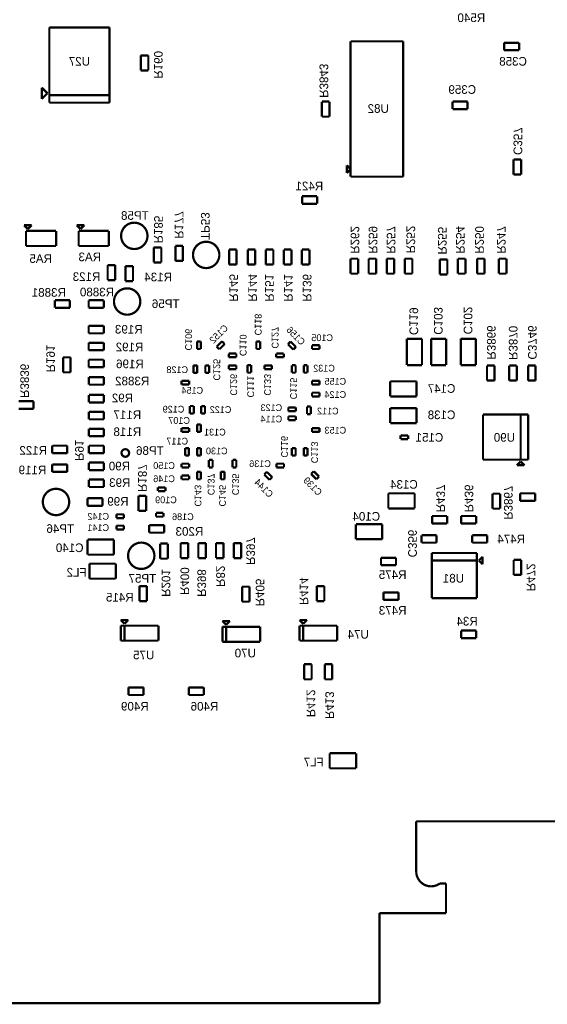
# Model space of a CAD drawing. Extents: x -12 to 112, y -6 to 110.
# Tile 2 of 4: x 33 to 68, y -6 to 60. Entities that reach past the tile are written whole.
import ezdxf
from ezdxf.enums import TextEntityAlignment as Align

# ---------------------------------------------------------------- set-up
doc = ezdxf.new("R2010")
doc.units = 0
for name, color, linetype in [('BG_OUTLINE', 1, 'CONTINUOUS'), ('PG_ASSEMBLY_BOTTOM', 4, 'CONTINUOUS'), ('RD_ASSEMBLY_BOTTOM', 5, 'CONTINUOUS')]:
    doc.layers.add(name, color=color, linetype=linetype)

msp = doc.modelspace()

# ---------------------------------------------------------------- linework, layer by layer
at = {"layer": 'BG_OUTLINE', "const_width": 0.1524}
for points in [[(59.436, 2.794), (59.436, 6.1976)], [(59.436, 6.1976), (75.953874, 6.1976)], [(61.4426, 2.0066), (61.0362, 2.0066)], [(61.4426, 0), (61.4426, 2.0066)], [(56.960021, -6.083305), (56.960021, 0)], [(56.960021, 0), (61.4426, 0)], [(30.305738, -6.083305), (56.960021, -6.083305)]]:
    msp.add_lwpolyline(points, dxfattribs=at)
at = {"layer": 'BG_OUTLINE'}
for points in [[(75.953874, 6.1976), (59.436, 6.1976)], [(59.436, 6.1976), (59.436, 2.794)], [(61.0362, 2.0066), (61.4426, 2.0066)], [(61.4426, 2.0066), (61.4426, 0)], [(61.4426, 0), (56.960021, 0)], [(56.960021, 0), (56.960021, -6.083305)], [(56.960021, -6.083305), (30.305738, -6.083305)]]:
    msp.add_lwpolyline(points, dxfattribs=at)
at = {"layer": 'BG_OUTLINE', "const_width": 0.1524}
msp.add_lwpolyline([(61.0362, 2.0066, -0.610626), (59.436, 2.794)], format="xyb", dxfattribs=at)
at = {"layer": 'BG_OUTLINE'}
msp.add_lwpolyline([(59.436, 2.794, 0.622444), (61.0362, 2.0066)], format="xyb", dxfattribs=at)
at = {"layer": 'PG_ASSEMBLY_BOTTOM', "const_width": 0.1524}
for points in [[(34.671, 59.817), (38.735, 59.817)], [(34.671, 55.245), (34.671, 59.817)], [(38.735, 59.817), (38.735, 54.737)], [(55.003446, 58.882458), (58.559446, 58.882458)], [(55.003446, 49.738458), (55.003446, 58.882458)], [(58.559446, 58.882458), (58.559446, 49.738458)], [(65.361345, 58.27776), (65.361345, 58.78576)], [(65.361345, 58.78576), (66.377345, 58.78576)], [(66.377345, 58.78576), (66.377345, 58.27776)], [(40.846525, 56.914001), (40.846525, 57.930001)], [(40.846525, 57.930001), (41.354525, 57.930001)], [(41.354525, 57.930001), (41.354525, 56.914001)], [(66.377345, 58.27776), (65.361345, 58.27776)], [(41.354525, 56.914001), (40.846525, 56.914001)], [(34.163, 54.991), (34.163, 55.753)], [(34.163, 55.753), (34.544, 55.372)], [(34.544, 55.372), (34.163, 54.991)], [(34.671, 54.737), (34.671, 55.245)], [(34.671, 55.245), (38.735, 55.245)], [(38.735, 55.245), (34.671, 55.245)], [(38.735, 54.737), (34.671, 54.737)], [(53.066259, 53.792458), (53.066259, 54.808458)], [(53.066259, 54.808458), (53.574259, 54.808458)], [(53.574259, 54.808458), (53.574259, 53.792458)], [(61.883907, 54.815308), (62.899907, 54.815308)], [(61.883907, 54.307308), (61.883907, 54.815308)], [(62.899907, 54.815308), (62.899907, 54.307308)], [(53.574259, 53.792458), (53.066259, 53.792458)], [(62.899907, 54.307308), (61.883907, 54.307308)], [(54.749446, 49.992458), (54.749446, 50.500458)], [(54.749446, 50.500458), (55.003446, 50.246458)], [(66.004186, 49.883459), (66.004186, 50.899459)], [(66.004186, 50.899459), (66.512186, 50.899459)], [(66.512186, 50.899459), (66.512186, 49.883459)], [(55.003446, 50.246458), (54.749446, 49.992458)], [(66.512186, 49.883459), (66.004186, 49.883459)], [(58.559446, 49.738458), (55.003446, 49.738458)], [(51.732401, 48.415202), (52.748401, 48.415202)], [(51.732401, 47.907202), (51.732401, 48.415202)], [(52.748401, 47.907202), (51.732401, 47.907202)], [(52.748401, 48.415202), (52.748401, 47.907202)], [(33.2232, 46.2026), (32.9692, 46.4566)], [(32.9692, 46.4566), (33.4772, 46.4566)], [(33.0962, 46.0756), (35.1282, 46.0756)], [(33.0962, 45.0596), (33.0962, 46.0756)], [(33.4772, 46.4566), (33.2232, 46.2026)], [(35.1282, 46.0756), (35.1282, 45.0596)], [(36.7792, 46.2026), (36.5252, 46.4566)], [(36.5252, 46.4566), (37.0332, 46.4566)], [(36.6522, 46.0756), (38.6842, 46.0756)], [(36.6522, 45.0596), (36.6522, 46.0756)], [(37.0332, 46.4566), (36.7792, 46.2026)], [(38.6842, 46.0756), (38.6842, 45.0596)], [(35.1282, 45.0596), (33.0962, 45.0596)], [(38.6842, 45.0596), (36.6522, 45.0596)], [(41.72458, 43.94708), (41.72458, 44.96308)], [(41.72458, 44.96308), (42.23258, 44.96308)], [(42.23258, 44.96308), (42.23258, 43.94708)], [(43.18, 44.05074), (43.18, 45.06674)], [(43.18, 45.06674), (43.688, 45.06674)], [(43.688, 45.06674), (43.688, 44.05074)], [(46.804575, 43.802775), (46.804575, 44.818775)], [(46.804575, 44.818775), (47.312575, 44.818775)], [(47.312575, 44.818775), (47.312575, 43.802775)], [(48.064425, 43.802775), (48.064425, 44.818775)], [(48.064425, 44.818775), (48.572425, 44.818775)], [(48.572425, 44.818775), (48.572425, 43.802775)], [(49.283625, 43.802775), (49.283625, 44.818775)], [(49.283625, 44.818775), (49.791625, 44.818775)], [(49.791625, 44.818775), (49.791625, 43.802775)], [(50.502825, 43.802775), (50.502825, 44.818775)], [(50.502825, 44.818775), (51.010825, 44.818775)], [(51.010825, 44.818775), (51.010825, 43.802775)], [(51.722025, 43.802775), (51.722025, 44.818775)], [(51.722025, 44.818775), (52.230025, 44.818775)], [(52.230025, 44.818775), (52.230025, 43.802775)], [(42.23258, 43.94708), (41.72458, 43.94708)], [(43.688, 44.05074), (43.18, 44.05074)], [(55.006875, 43.188202), (55.006875, 44.204202)], [(55.006875, 44.204202), (55.514875, 44.204202)], [(55.514875, 44.204202), (55.514875, 43.188202)], [(56.226075, 43.188202), (56.226075, 44.204202)], [(56.226075, 44.204202), (56.734075, 44.204202)], [(56.734075, 44.204202), (56.734075, 43.188202)], [(57.445275, 43.188202), (57.445275, 44.204202)], [(57.445275, 44.204202), (57.953275, 44.204202)], [(57.953275, 44.204202), (57.953275, 43.188202)], [(58.664475, 43.188202), (58.664475, 44.204202)], [(58.664475, 44.204202), (59.172475, 44.204202)], [(59.172475, 44.204202), (59.172475, 43.188202)], [(61.026675, 43.137402), (61.026675, 44.153402)], [(61.026675, 44.153402), (61.534675, 44.153402)], [(61.534675, 44.153402), (61.534675, 43.137402)], [(62.245875, 43.188202), (62.245875, 44.204202)], [(62.245875, 44.204202), (62.753875, 44.204202)], [(62.753875, 44.204202), (62.753875, 43.188202)], [(63.538608, 43.188202), (63.538608, 44.204202)], [(63.538608, 44.204202), (64.046608, 44.204202)], [(64.046608, 44.204202), (64.046608, 43.188202)], [(65.011808, 43.188202), (65.011808, 44.204202)], [(65.011808, 44.204202), (65.519808, 44.204202)], [(65.519808, 44.204202), (65.519808, 43.188202)], [(38.608, 42.754225), (38.608, 43.770225)], [(38.608, 43.770225), (39.116, 43.770225)], [(39.116, 43.770225), (39.116, 42.754225)], [(39.809425, 42.684225), (39.809425, 43.700225)], [(39.809425, 43.700225), (40.317425, 43.700225)], [(40.317425, 43.700225), (40.317425, 42.684225)], [(47.312575, 43.802775), (46.804575, 43.802775)], [(48.572425, 43.802775), (48.064425, 43.802775)], [(49.791625, 43.802775), (49.283625, 43.802775)], [(51.010825, 43.802775), (50.502825, 43.802775)], [(52.230025, 43.802775), (51.722025, 43.802775)], [(55.514875, 43.188202), (55.006875, 43.188202)], [(56.734075, 43.188202), (56.226075, 43.188202)], [(57.953275, 43.188202), (57.445275, 43.188202)], [(59.172475, 43.188202), (58.664475, 43.188202)], [(62.753875, 43.188202), (62.245875, 43.188202)], [(64.046608, 43.188202), (63.538608, 43.188202)], [(65.519808, 43.188202), (65.011808, 43.188202)], [(39.116, 42.754225), (38.608, 42.754225)], [(40.317425, 42.684225), (39.809425, 42.684225)], [(61.534675, 43.137402), (61.026675, 43.137402)], [(35.04438, 40.88892), (35.04438, 41.39692)], [(35.04438, 41.39692), (36.06038, 41.39692)], [(36.06038, 41.39692), (36.06038, 40.88892)], [(37.32784, 41.39692), (38.34384, 41.39692)], [(37.32784, 40.88892), (37.32784, 41.39692)], [(38.34384, 41.39692), (38.34384, 40.88892)], [(36.06038, 40.88892), (35.04438, 40.88892)], [(38.34384, 40.88892), (37.32784, 40.88892)], [(37.326796, 39.159175), (37.326796, 39.667175)], [(37.326796, 39.667175), (38.342796, 39.667175)], [(38.342796, 39.667175), (38.342796, 39.159175)], [(38.342796, 39.159175), (37.326796, 39.159175)], [(37.326796, 38.016175), (37.326796, 38.524175)], [(37.326796, 38.524175), (38.342796, 38.524175)], [(38.342796, 38.524175), (38.342796, 38.016175)], [(44.641414, 38.100086), (44.641414, 38.608086)], [(44.641414, 38.608086), (44.895414, 38.608086)], [(44.895414, 38.608086), (44.895414, 38.100086)], [(45.965925, 38.261336), (46.325137, 38.620548)], [(46.325137, 38.620548), (46.504741, 38.440942)], [(48.641406, 38.100086), (48.641406, 38.608086)], [(48.641406, 38.608086), (48.895406, 38.608086)], [(48.895406, 38.608086), (48.895406, 38.100086)], [(50.774341, 38.424409), (50.953947, 38.604015)], [(50.953947, 38.604015), (51.313156, 38.244803)], [(58.808722, 37.014907), (58.808722, 38.792907)], [(58.808722, 38.792907), (59.824722, 38.792907)], [(59.824722, 38.792907), (59.824722, 37.014907)], [(60.434322, 37.014907), (60.434322, 38.792907)], [(60.434322, 38.792907), (61.450322, 38.792907)], [(61.450322, 38.792907), (61.450322, 37.014907)], [(62.440922, 37.014907), (62.440922, 38.792907)], [(62.440922, 38.792907), (63.456922, 38.792907)], [(63.456922, 38.792907), (63.456922, 37.014907)], [(38.342796, 38.016175), (37.326796, 38.016175)], [(44.895414, 38.100086), (44.641414, 38.100086)], [(46.145531, 38.081732), (45.965925, 38.261336)], [(46.504741, 38.440942), (46.145531, 38.081732)], [(48.895406, 38.100086), (48.641406, 38.100086)], [(51.13355, 38.065199), (50.774341, 38.424409)], [(51.313156, 38.244803), (51.13355, 38.065199)], [(52.400799, 38.099487), (52.400799, 38.353487)], [(52.400799, 38.353487), (52.908799, 38.353487)], [(52.908799, 38.099487), (52.400799, 38.099487)], [(52.908799, 38.353487), (52.908799, 38.099487)], [(35.5981, 36.52266), (35.5981, 37.53866)], [(35.5981, 37.53866), (36.1061, 37.53866)], [(36.1061, 37.53866), (36.1061, 36.52266)], [(37.326796, 36.873175), (37.326796, 37.381175)], [(37.326796, 37.381175), (38.342796, 37.381175)], [(38.342796, 37.381175), (38.342796, 36.873175)], [(46.78681, 37.540687), (46.78681, 37.794687)], [(46.78681, 37.794687), (47.29481, 37.794687)], [(47.29481, 37.540687), (46.78681, 37.540687)], [(47.29481, 37.794687), (47.29481, 37.540687)], [(49.986804, 37.794687), (50.494804, 37.794687)], [(49.986804, 37.540687), (49.986804, 37.794687)], [(50.494804, 37.540687), (49.986804, 37.540687)], [(50.494804, 37.794687), (50.494804, 37.540687)], [(36.1061, 36.52266), (35.5981, 36.52266)], [(38.342796, 36.873175), (37.326796, 36.873175)], [(44.400216, 36.486089), (44.400216, 36.994089)], [(44.400216, 36.994089), (44.654216, 36.994089)], [(44.654216, 36.994089), (44.654216, 36.486089)], [(45.200214, 36.486089), (45.200214, 36.994089)], [(45.200214, 36.994089), (45.454214, 36.994089)], [(45.454214, 36.994089), (45.454214, 36.486089)], [(46.78681, 36.740689), (46.78681, 36.994689)], [(46.78681, 36.994689), (47.29481, 36.994689)], [(47.29481, 36.740689), (46.78681, 36.740689)], [(47.29481, 36.994689), (47.29481, 36.740689)], [(48.038609, 36.500628), (48.038609, 37.008628)], [(48.038609, 37.008628), (48.292609, 37.008628)], [(48.292609, 36.500628), (48.038609, 36.500628)], [(48.292609, 37.008628), (48.292609, 36.500628)], [(49.186805, 36.740689), (49.186805, 36.994689)], [(49.186805, 36.994689), (49.694805, 36.994689)], [(49.694805, 36.740689), (49.186805, 36.740689)], [(49.694805, 36.994689), (49.694805, 36.740689)], [(51.041402, 36.50009), (51.041402, 37.00809)], [(51.041402, 37.00809), (51.295402, 37.00809)], [(51.295402, 36.50009), (51.041402, 36.50009)], [(51.295402, 37.00809), (51.295402, 36.50009)], [(51.8414, 36.50009), (51.8414, 37.00809)], [(51.8414, 37.00809), (52.0954, 37.00809)], [(52.0954, 36.50009), (51.8414, 36.50009)], [(52.0954, 37.00809), (52.0954, 36.50009)], [(59.824722, 37.014907), (58.808722, 37.014907)], [(61.450322, 37.014907), (60.434322, 37.014907)], [(63.456922, 37.014907), (62.440922, 37.014907)], [(64.211454, 35.964368), (64.211454, 36.980368)], [(64.211454, 36.980368), (64.719454, 36.980368)], [(64.719454, 36.980368), (64.719454, 35.964368)], [(65.711451, 35.964368), (65.711451, 36.980368)], [(65.711451, 36.980368), (66.219451, 36.980368)], [(66.219451, 36.980368), (66.219451, 35.964368)], [(66.981451, 35.964368), (66.981451, 36.980368)], [(66.981451, 36.980368), (67.489451, 36.980368)], [(67.489451, 36.980368), (67.489451, 35.964368)], [(37.34054, 36.20008), (38.35654, 36.20008)], [(37.34054, 35.69208), (37.34054, 36.20008)], [(38.35654, 36.20008), (38.35654, 35.69208)], [(43.600817, 35.953492), (44.108817, 35.953492)], [(43.600817, 35.699492), (43.600817, 35.953492)], [(44.108817, 35.953492), (44.108817, 35.699492)], [(44.654216, 36.486089), (44.400216, 36.486089)], [(45.454214, 36.486089), (45.200214, 36.486089)], [(52.400799, 35.699492), (52.400799, 35.953492)], [(52.400799, 35.953492), (52.908799, 35.953492)], [(52.908799, 35.953492), (52.908799, 35.699492)], [(57.679857, 35.916357), (59.457857, 35.916357)], [(57.679857, 34.900357), (57.679857, 35.916357)], [(59.457857, 35.916357), (59.457857, 34.900357)], [(64.719454, 35.964368), (64.211454, 35.964368)], [(66.219451, 35.964368), (65.711451, 35.964368)], [(67.489451, 35.964368), (66.981451, 35.964368)], [(38.35654, 35.69208), (37.34054, 35.69208)], [(44.108817, 35.699492), (43.600817, 35.699492)], [(52.908799, 35.699492), (52.400799, 35.699492)], [(32.59328, 34.570264), (33.60928, 34.570264)], [(33.60928, 34.570264), (33.60928, 34.062264)], [(37.339679, 35.00072), (38.355679, 35.00072)], [(37.339679, 34.49272), (37.339679, 35.00072)], [(38.355679, 35.00072), (38.355679, 34.49272)], [(52.400799, 34.899493), (52.400799, 35.153493)], [(52.400799, 35.153493), (52.908799, 35.153493)], [(52.908799, 34.899493), (52.400799, 34.899493)], [(52.908799, 35.153493), (52.908799, 34.899493)], [(59.457857, 34.900357), (57.679857, 34.900357)], [(33.60928, 34.062264), (32.59328, 34.062264)], [(38.355679, 34.49272), (37.339679, 34.49272)], [(37.339679, 33.85772), (38.355679, 33.85772)], [(37.339679, 33.34972), (37.339679, 33.85772)], [(38.355679, 33.85772), (38.355679, 33.34972)], [(44.163391, 33.742361), (44.163391, 34.250361)], [(44.163391, 34.250361), (44.417391, 34.250361)], [(44.417391, 34.250361), (44.417391, 33.742361)], [(44.925391, 33.736366), (44.925391, 34.244366)], [(44.925391, 34.244366), (45.179391, 34.244366)], [(45.179391, 34.244366), (45.179391, 33.736366)], [(50.800803, 33.896498), (50.800803, 34.150498)], [(50.800803, 34.150498), (51.308803, 34.150498)], [(51.308803, 33.896498), (50.800803, 33.896498)], [(51.308803, 34.150498), (51.308803, 33.896498)], [(52.063645, 33.704784), (52.063645, 34.212784)], [(52.063645, 34.212784), (52.317645, 34.212784)], [(52.317645, 34.212784), (52.317645, 33.704784)], [(57.679857, 34.11059), (59.457857, 34.11059)], [(57.679857, 33.09459), (57.679857, 34.11059)], [(59.457857, 34.11059), (59.457857, 33.09459)], [(38.355679, 33.34972), (37.339679, 33.34972)], [(44.417391, 33.742361), (44.163391, 33.742361)], [(45.179391, 33.736366), (44.925391, 33.736366)], [(50.800803, 33.299497), (50.800803, 33.553497)], [(50.800803, 33.553497), (51.308803, 33.553497)], [(51.308803, 33.299497), (50.800803, 33.299497)], [(51.308803, 33.553497), (51.308803, 33.299497)], [(52.317645, 33.704784), (52.063645, 33.704784)], [(63.941452, 30.628336), (63.941452, 33.676336)], [(63.941452, 33.676336), (66.989452, 33.676336)], [(66.481452, 30.628336), (66.481452, 33.676336)], [(66.481452, 33.676336), (66.481452, 30.628336)], [(66.989452, 33.676336), (66.989452, 30.628336)], [(37.339679, 32.71472), (38.355679, 32.71472)], [(37.339679, 32.20672), (37.339679, 32.71472)], [(38.355679, 32.71472), (38.355679, 32.20672)], [(43.600817, 32.753498), (44.108817, 32.753498)], [(43.600817, 32.499498), (43.600817, 32.753498)], [(44.108817, 32.753498), (44.108817, 32.499498)], [(44.641414, 32.500098), (44.641414, 33.008098)], [(44.641414, 33.008098), (44.895414, 33.008098)], [(44.895414, 33.008098), (44.895414, 32.500098)], [(52.400799, 32.499498), (52.400799, 32.753498)], [(52.400799, 32.753498), (52.908799, 32.753498)], [(52.908799, 32.753498), (52.908799, 32.499498)], [(59.457857, 33.09459), (57.679857, 33.09459)], [(38.355679, 32.20672), (37.339679, 32.20672)], [(44.108817, 32.499498), (43.600817, 32.499498)], [(44.895414, 32.500098), (44.641414, 32.500098)], [(52.908799, 32.499498), (52.400799, 32.499498)], [(58.377023, 32.265209), (58.885023, 32.265209)], [(58.377023, 32.011209), (58.377023, 32.265209)], [(58.885023, 32.011209), (58.377023, 32.011209)], [(58.885023, 32.265209), (58.885023, 32.011209)], [(34.864294, 31.57172), (35.880294, 31.571722)], [(34.864294, 31.063722), (34.864294, 31.57172)], [(35.880294, 31.571722), (35.880294, 31.06372)], [(37.339679, 31.57172), (38.355679, 31.57172)], [(37.339679, 31.06372), (37.339679, 31.57172)], [(38.355679, 31.57172), (38.355679, 31.06372)], [(43.841416, 30.900101), (43.841416, 31.408101)], [(43.841416, 31.408101), (44.095416, 31.408101)], [(44.095416, 31.408101), (44.095416, 30.900101)], [(44.641414, 30.900101), (44.641414, 31.408101)], [(44.641414, 31.408101), (44.895414, 31.408101)], [(44.895414, 31.408101), (44.895414, 30.900101)], [(51.041402, 30.900101), (51.041402, 31.408101)], [(51.041402, 31.408101), (51.295402, 31.408101)], [(51.295402, 31.408101), (51.295402, 30.900101)], [(51.8414, 30.900101), (51.8414, 31.408101)], [(51.8414, 31.408101), (52.0954, 31.408101)], [(52.0954, 31.408101), (52.0954, 30.900101)], [(35.880294, 31.06372), (34.864294, 31.063722)], [(38.355679, 31.06372), (37.339679, 31.06372)], [(44.095416, 30.900101), (43.841416, 30.900101)], [(44.895414, 30.900101), (44.641414, 30.900101)], [(45.441413, 30.100102), (45.441413, 30.608102)], [(45.441413, 30.608102), (45.695413, 30.608102)], [(45.695413, 30.608102), (45.695413, 30.100102)], [(47.04141, 30.100102), (47.04141, 30.608102)], [(47.04141, 30.608102), (47.29541, 30.608102)], [(47.29541, 30.608102), (47.29541, 30.100102)], [(51.295402, 30.900101), (51.041402, 30.900101)], [(52.0954, 30.900101), (51.8414, 30.900101)], [(66.481452, 30.628336), (63.941452, 30.628336)], [(66.989452, 30.628336), (66.481452, 30.628336)], [(34.864294, 29.795942), (34.864294, 30.303942)], [(34.864294, 30.303942), (35.880294, 30.303942)], [(35.880294, 30.303942), (35.880294, 29.795942)], [(37.339679, 30.42872), (38.355679, 30.42872)], [(37.339679, 29.92072), (37.339679, 30.42872)], [(38.355679, 29.92072), (37.339679, 29.92072)], [(38.355679, 30.42872), (38.355679, 29.92072)], [(43.600817, 30.353503), (44.108817, 30.353503)], [(43.600817, 30.099503), (43.600817, 30.353503)], [(44.108817, 30.099503), (43.600817, 30.099503)], [(44.108817, 30.353503), (44.108817, 30.099503)], [(45.695413, 30.100102), (45.441413, 30.100102)], [(47.29541, 30.100102), (47.04141, 30.100102)], [(50.000804, 30.353503), (50.508804, 30.353503)], [(50.000804, 30.099503), (50.000804, 30.353503)], [(50.508804, 30.099503), (50.000804, 30.099503)], [(50.508804, 30.353503), (50.508804, 30.099503)], [(66.227452, 30.247336), (66.481452, 30.501336)], [(66.735452, 30.247336), (66.227452, 30.247336)], [(66.481452, 30.501336), (66.735452, 30.247336)], [(35.880294, 29.795942), (34.864294, 29.795942)], [(37.339679, 29.28572), (38.355679, 29.28572)], [(37.339679, 28.77772), (37.339679, 29.28572)], [(38.355679, 29.28572), (38.355679, 28.77772)], [(43.600817, 29.553505), (44.108817, 29.553505)], [(43.600817, 29.299505), (43.600817, 29.553505)], [(44.108817, 29.299505), (43.600817, 29.299505)], [(44.108817, 29.553505), (44.108817, 29.299505)], [(44.641414, 29.300104), (44.641414, 29.808104)], [(44.641414, 29.808104), (44.895414, 29.808104)], [(44.895414, 29.300104), (44.641414, 29.300104)], [(44.895414, 29.808104), (44.895414, 29.300104)], [(46.241411, 29.300104), (46.241411, 29.808104)], [(46.241411, 29.808104), (46.495411, 29.808104)], [(46.495411, 29.300104), (46.241411, 29.300104)], [(46.495411, 29.808104), (46.495411, 29.300104)], [(49.174344, 29.624426), (49.35395, 29.804032)], [(49.533553, 29.265217), (49.174344, 29.624426)], [(49.35395, 29.804032), (49.713159, 29.444823)], [(49.713159, 29.444823), (49.533553, 29.265217)], [(52.338133, 29.662857), (52.517739, 29.842463)], [(52.697342, 29.303647), (52.338133, 29.662857)], [(52.517739, 29.842463), (52.876948, 29.483253)], [(52.876948, 29.483253), (52.697342, 29.303647)], [(38.355679, 28.77772), (37.339679, 28.77772)], [(42.00082, 28.499506), (42.00082, 28.753506)], [(42.00082, 28.753506), (42.50882, 28.753506)], [(42.50882, 28.753506), (42.50882, 28.499506)], [(37.246192, 28.023409), (38.262192, 28.023409)], [(37.246192, 27.515409), (37.246192, 28.023409)], [(38.262192, 28.023409), (38.262192, 27.515409)], [(40.698425, 27.167802), (40.698425, 28.183802)], [(40.698425, 28.183802), (41.206425, 28.183802)], [(41.206425, 28.183802), (41.206425, 27.167802)], [(42.50882, 28.499506), (42.00082, 28.499506)], [(57.551523, 27.335891), (57.551523, 28.351891)], [(57.551523, 28.351891), (59.329523, 28.351891)], [(59.329523, 28.351891), (59.329523, 27.335891)], [(64.584453, 27.316041), (64.584453, 28.332041)], [(64.584453, 28.332041), (65.092453, 28.332041)], [(65.092453, 28.332041), (65.092453, 27.316041)], [(66.447449, 27.84221), (66.447449, 28.35021)], [(66.447449, 28.35021), (67.463449, 28.35021)], [(67.463449, 28.35021), (67.463449, 27.84221)], [(38.262192, 27.515409), (37.246192, 27.515409)], [(59.329523, 27.335891), (57.551523, 27.335891)], [(65.092453, 27.316041), (64.584453, 27.316041)], [(67.463449, 27.84221), (66.447449, 27.84221)], [(39.200023, 26.931209), (39.708023, 26.931209)], [(39.200023, 26.677209), (39.200023, 26.931209)], [(39.708023, 26.677209), (39.200023, 26.677209)], [(39.708023, 26.931209), (39.708023, 26.677209)], [(41.206425, 27.167802), (40.698425, 27.167802)], [(41.869589, 27.027729), (42.377589, 27.027729)], [(41.869589, 26.773729), (41.869589, 27.027729)], [(42.377589, 26.773729), (41.869589, 26.773729)], [(42.377589, 27.027729), (42.377589, 26.773729)], [(60.5028, 26.8224), (61.5188, 26.8224)], [(60.5028, 26.3144), (60.5028, 26.8224)], [(61.5188, 26.8224), (61.5188, 26.3144)], [(62.4586, 26.3144), (62.4586, 26.8224)], [(62.4586, 26.8224), (63.4746, 26.8224)], [(63.4746, 26.8224), (63.4746, 26.3144)], [(39.200023, 26.169209), (39.708023, 26.169209)], [(39.200023, 25.915209), (39.200023, 26.169209)], [(39.708023, 25.915209), (39.200023, 25.915209)], [(39.708023, 26.169209), (39.708023, 25.915209)], [(41.414443, 25.697591), (41.414443, 26.205591)], [(41.414443, 26.205591), (42.430443, 26.205591)], [(42.430443, 26.205591), (42.430443, 25.697591)], [(55.358792, 25.248509), (55.358792, 26.264509)], [(55.358792, 26.264509), (57.136792, 26.264509)], [(57.136792, 26.264509), (57.136792, 25.248509)], [(61.5188, 26.3144), (60.5028, 26.3144)], [(63.4746, 26.3144), (62.4586, 26.3144)], [(37.253977, 24.211691), (37.253977, 25.227691)], [(37.253977, 25.227691), (39.031977, 25.227691)], [(39.031977, 25.227691), (39.031977, 24.211691)], [(42.430443, 25.697591), (41.414443, 25.697591)], [(57.136792, 25.248509), (55.358792, 25.248509)], [(59.789919, 25.526492), (60.805919, 25.526492)], [(59.789919, 25.018492), (59.789919, 25.526492)], [(60.805919, 25.526492), (60.805919, 25.018492)], [(63.209912, 25.018492), (63.209912, 25.526492)], [(63.209912, 25.526492), (64.225912, 25.526492)], [(64.225912, 25.526492), (64.225912, 25.018492)], [(42.156791, 23.941011), (42.156791, 24.957011)], [(42.156791, 24.957011), (42.664791, 24.957011)], [(42.664791, 24.957011), (42.664791, 23.941011)], [(43.5356, 23.9776), (43.5356, 24.9936)], [(43.5356, 24.9936), (44.0436, 24.9936)], [(44.0436, 24.9936), (44.0436, 23.9776)], [(44.7294, 23.9776), (44.7294, 24.9936)], [(44.7294, 24.9936), (45.2374, 24.9936)], [(45.2374, 24.9936), (45.2374, 23.9776)], [(45.9232, 23.9776), (45.9232, 24.9936)], [(45.9232, 24.9936), (46.4312, 24.9936)], [(46.4312, 24.9936), (46.4312, 23.9776)], [(47.117, 23.9776), (47.117, 24.9936)], [(47.117, 24.9936), (47.625, 24.9936)], [(47.625, 24.9936), (47.625, 23.9776)], [(60.805919, 25.018492), (59.789919, 25.018492)], [(64.225912, 25.018492), (63.209912, 25.018492)], [(39.031977, 24.211691), (37.253977, 24.211691)], [(42.664791, 23.941011), (42.156791, 23.941011)], [(44.0436, 23.9776), (43.5356, 23.9776)], [(45.2374, 23.9776), (44.7294, 23.9776)], [(46.4312, 23.9776), (45.9232, 23.9776)], [(47.625, 23.9776), (47.117, 23.9776)], [(57.054387, 24.003686), (58.070387, 24.003686)], [(57.054387, 23.495686), (57.054387, 24.003686)], [(58.070387, 24.003686), (58.070387, 23.495686)], [(60.483915, 21.276107), (60.483915, 24.324107)], [(60.483915, 24.324107), (63.531915, 24.324107)], [(63.531915, 24.324107), (63.531915, 23.816107)], [(63.658915, 23.816107), (63.912915, 24.070107)], [(63.912915, 24.070107), (63.912915, 23.562107)], [(37.380977, 22.586091), (37.380977, 23.602091)], [(37.380977, 23.602091), (39.158977, 23.602091)], [(39.158977, 23.602091), (39.158977, 22.586091)], [(58.070387, 23.495686), (57.054387, 23.495686)], [(63.531915, 23.816107), (60.483915, 23.816107)], [(60.483915, 23.816107), (63.531915, 23.816107)], [(63.531915, 23.816107), (63.531915, 21.276107)], [(63.912915, 23.562107), (63.658915, 23.816107)], [(66.008504, 22.84349), (66.008504, 23.85949)], [(66.008504, 23.85949), (66.516504, 23.85949)], [(66.516504, 23.85949), (66.516504, 22.84349)], [(39.158977, 22.586091), (37.380977, 22.586091)], [(66.516504, 22.84349), (66.008504, 22.84349)], [(40.751234, 21.071004), (40.751234, 22.087004)], [(40.751234, 22.087004), (41.259234, 22.087004)], [(41.259234, 22.087004), (41.259234, 21.071004)], [(47.682371, 21.034771), (47.682371, 22.050771)], [(47.682371, 22.050771), (48.190371, 22.050771)], [(48.190371, 22.050771), (48.190371, 21.034771)], [(52.722775, 21.071004), (52.722775, 22.087004)], [(52.722775, 22.087004), (53.230775, 22.087004)], [(53.230775, 22.087004), (53.230775, 21.071004)], [(57.223805, 21.662898), (58.239805, 21.662898)], [(57.223805, 21.154898), (57.223805, 21.662898)], [(58.239805, 21.662898), (58.239805, 21.154898)], [(63.531915, 21.276107), (60.483915, 21.276107)], [(41.259234, 21.071004), (40.751234, 21.071004)], [(48.190371, 21.034771), (47.682371, 21.034771)], [(53.230775, 21.071004), (52.722775, 21.071004)], [(58.239805, 21.154898), (57.223805, 21.154898)], [(39.745925, 19.543433), (39.491925, 19.797433)], [(39.491925, 19.797433), (39.999925, 19.797433)], [(39.491925, 18.400433), (39.491925, 19.416433)], [(39.491925, 19.416433), (39.745925, 19.416433)], [(39.999925, 19.797433), (39.745925, 19.543433)], [(39.745925, 19.416433), (39.745925, 18.400433)], [(39.745925, 18.400433), (39.745925, 19.416433)], [(39.745925, 19.416433), (42.031925, 19.416433)], [(42.031925, 19.416433), (42.031925, 18.400433)], [(46.609, 19.470967), (46.355, 19.724967)], [(46.355, 19.724967), (46.863, 19.724967)], [(46.355, 18.327967), (46.355, 19.343967)], [(46.355, 19.343967), (46.609, 19.343967)], [(46.863, 19.724967), (46.609, 19.470967)], [(46.609, 19.343967), (46.609, 18.327967)], [(46.609, 18.327967), (46.609, 19.343967)], [(46.609, 19.343967), (48.895, 19.343967)], [(48.895, 19.343967), (48.895, 18.327967)], [(51.810925, 19.543433), (51.556925, 19.797433)], [(51.556925, 19.797433), (52.064925, 19.797433)], [(51.556925, 18.400433), (51.556925, 19.416433)], [(51.556925, 19.416433), (51.810925, 19.416433)], [(52.064925, 19.797433), (51.810925, 19.543433)], [(51.810925, 19.416433), (51.810925, 18.400433)], [(51.810925, 18.400433), (51.810925, 19.416433)], [(51.810925, 19.416433), (54.096925, 19.416433)], [(54.096925, 19.416433), (54.096925, 18.400433)], [(62.464823, 19.079413), (63.480823, 19.079413)], [(62.464823, 18.571413), (62.464823, 19.079413)], [(63.480823, 18.571413), (62.464823, 18.571413)], [(63.480823, 19.079413), (63.480823, 18.571413)], [(42.031925, 18.400433), (39.491925, 18.400433)], [(48.895, 18.327967), (46.355, 18.327967)], [(54.096925, 18.400433), (51.556925, 18.400433)], [(51.869345, 15.790796), (51.869345, 16.806796)], [(51.869345, 16.806796), (52.377345, 16.806796)], [(52.377345, 16.806796), (52.377345, 15.790796)], [(53.258725, 15.790796), (53.258725, 16.806796)], [(53.258725, 16.806796), (53.766725, 16.806796)], [(53.766725, 16.806796), (53.766725, 15.790796)], [(40.014202, 14.732), (40.014202, 15.24)], [(40.014202, 15.24), (41.030202, 15.24)], [(41.030202, 15.24), (41.030202, 14.732)], [(44.080118, 15.24), (45.096118, 15.24)], [(44.080118, 14.732), (44.080118, 15.24)], [(45.096118, 15.24), (45.096118, 14.732)], [(52.377345, 15.790796), (51.869345, 15.790796)], [(53.766725, 15.790796), (53.258725, 15.790796)], [(41.030202, 14.732), (40.014202, 14.732)], [(45.096118, 14.732), (44.080118, 14.732)], [(53.594, 9.779), (53.594, 10.795)], [(53.594, 10.795), (55.372, 10.795)], [(55.372, 10.795), (55.372, 9.779)], [(55.372, 9.779), (53.594, 9.779)]]:
    msp.add_lwpolyline(points, dxfattribs=at)
for points in [[(41.29532, 45.74286, 1), (39.51732, 45.74286, 1)], [(46.146974, 44.456345, 1), (44.368974, 44.456345, 1)], [(40.812974, 41.306745, 1), (39.034974, 41.306745, 1)], [(40.0558, 31.0769, 1), (39.5478, 31.0769, 1)], [(36.012374, 27.769409, 1), (34.234374, 27.769409, 1)], [(41.763945, 24.134826, 1), (39.985945, 24.134826, 1)]]:
    msp.add_lwpolyline(points, format="xyb", close=True, dxfattribs=at)

# ---------------------------------------------------------------- texts
at = {"layer": 'RD_ASSEMBLY_BOTTOM', "text_generation_flag": 2}
for s, p in [('R540', (64.084154, 60.181998)), ('C358', (66.9036, 57.2389)), ('C359', (63.4746, 55.3339)), ('R421', (53.154801, 48.821602)), ('TP58', (41.3766, 46.8249)), ('RA3', (38.1635, 44.0309)), ('RA5', (34.8488, 43.9166)), ('R134', (42.9514, 42.672)), ('R3881', (35.7886, 41.6306)), ('R3880', (39.0398, 41.656)), ('TP56', (43.4594, 40.8686)), ('R193', (40.9702, 39.1414)), ('R192', (41.021, 37.9476)), ('R196', (41.0464, 36.8046)), ('R3882', (41.4147, 35.6489)), ('C147', (62.0776, 35.1409)), ('R92', (40.3225, 34.5059)), ('R117', (40.8686, 33.3629)), ('C138', (62.0776, 33.3629)), ('R118', (40.8686, 32.2199)), ('U90', (66.1035, 31.8389)), ('R122', (34.5186, 30.9626)), ('TP86', (42.3926, 30.9499)), ('R119', (34.4678, 29.6418)), ('R90', (40.1193, 29.904266)), ('R93', (40.1447, 28.786666)), ('C134', (59.5376, 28.6639)), ('R99', (40.0177, 27.516666)), ('C104', (56.9976, 26.5049)), ('TP46', (36.3474, 25.680264)), ('R203', (45.0596, 25.4889)), ('R474', (66.7766, 24.9809)), ('C140', (36.9824, 24.384)), ('FL2', (37.1856, 22.733)), ('TP57', (41.8846, 22.3139)), ('R475', (58.7756, 22.5679)), ('U81', (62.6618, 22.3266)), ('R415', (40.3606, 21.0439)), ('R473', (58.7756, 20.1549)), ('R34', (63.584963, 19.424853)), ('U74', (56.2356, 18.542)), ('U75', (41.7576, 17.145)), ('U70', (48.6156, 17.272)), ('R409', (41.3766, 13.6779)), ('R406', (46.0756, 13.6779)), ('FL7', (53.1876, 9.906))]:
    msp.add_text(s, height=0.5842, dxfattribs=at).set_placement(p)
for s, p in [('R160', (41.735525, 56.3626)), ('R3843', (52.9082, 55.0672)), ('C357', (66.0019, 51.2064)), ('TP53', (44.9072, 45.466)), ('R185', (41.7449, 45.2374)), ('R262', (55.006875, 44.534402)), ('R259', (56.226075, 44.534402)), ('R257', (57.445275, 44.534402)), ('R252', (58.7756, 44.559802)), ('R255', (60.899675, 44.483602)), ('R254', (62.118875, 44.534402)), ('R250', (63.411608, 44.534402)), ('R247', (64.884808, 44.534402)), ('R145', (46.8249, 41.3004)), ('R144', (48.0949, 41.3004)), ('R151', (49.2379, 41.3004)), ('R141', (50.5079, 41.3004)), ('R136', (51.7779, 41.3004)), ('C119', (58.9788, 39.0398)), ('C103', (60.6298, 39.0652)), ('C102', (62.6364, 39.0906)), ('R3866', (64.2112, 37.3888)), ('R3870', (65.6844, 37.3634)), ('C3746', (66.9798, 37.3888)), ('R191', (34.4678, 36.5252)), ('R3836', (32.7152, 34.798)), ('R91', (36.4109, 30.5435)), ('R187', (40.6654, 28.448)), ('R437', (60.7949, 27.0764)), ('R436', (62.6999, 27.0764)), ('R3867', (65.3542, 26.5684)), ('R397', (47.9679, 23.5204)), ('C356', (58.8899, 24.0284)), ('R400', (43.5229, 21.4884)), ('R82', (45.9359, 22.0345)), ('R472', (66.8909, 21.7424)), ('R201', (42.2529, 21.3614)), ('R398', (44.6659, 21.3614)), ('R414', (51.562, 20.8026)), ('R405', (48.6029, 20.7264)), ('R412', (52.0319, 13.2334)), ('R413', (53.3019, 13.1064))]:
    msp.add_text(s, height=0.5842, rotation=270, dxfattribs=at).set_placement(p)
for s, height, p in [('U27', 0.5842, (36.703, 57.2389)), ('U82', 0.5842, (56.8706, 54.0512)), ('R123', 0.5842, (37.1856, 42.6974)), ('C105', 0.4572, (53.086, 38.6334)), ('C128', 0.4572, (43.307, 36.4744)), ('C132', 0.4572, (53.213, 36.576)), ('C155', 0.4572, (53.975, 35.687)), ('C154', 0.4572, (44.323, 35.0774)), ('C124', 0.4572, (53.975, 34.798)), ('C129', 0.4572, (43.053, 33.8074)), ('C122', 0.4572, (46.228, 33.782)), ('C123', 0.4572, (49.657, 33.909)), ('C112', 0.4572, (53.467, 33.6804)), ('C107', 0.4572, (43.434, 33.0454)), ('C114', 0.4572, (49.657, 33.147)), ('C131', 0.4572, (45.847, 32.258)), ('C153', 0.4572, (53.975, 32.385)), ('C117', 0.4572, (43.307, 31.6484)), ('C151', 0.5842, (60.325, 31.8389)), ('C130', 0.4572, (45.974, 30.988)), ('C150', 0.4572, (42.418, 29.9974)), ('C136', 0.4572, (48.895, 30.1244)), ('C146', 0.4572, (42.418, 29.1084)), ('C109', 0.4572, (42.545, 27.686)), ('C142', 0.4572, (37.973, 26.5684)), ('C186', 0.4572, (43.688, 26.543)), ('C141', 0.4572, (37.973, 25.8064))]:
    msp.add_text(s, height=height, dxfattribs=at).set_placement(p, align=Align.CENTER)
for s, height, rotation, p in [('R177', 0.5842, 270, (43.1419, 46.482)), ('C118', 0.4572, 270, (48.5394, 39.751)), ('C106', 0.4572, 270, (43.8404, 38.735)), ('C152', 0.4572, 45, (46.262646, 38.954357)), ('C127', 0.4572, 270, (49.6824, 38.862)), ('C156', 0.4572, 315, (51.146357, 38.827357)), ('C110', 0.4572, 270, (47.5234, 38.354)), ('C125', 0.4572, 270, (45.7454, 36.703)), ('C126', 0.4572, 270, (46.8884, 35.687)), ('C111', 0.4572, 270, (48.0314, 35.56)), ('C133', 0.4572, 270, (49.1744, 35.687)), ('C115', 0.4572, 270, (50.927, 35.433)), ('C116', 0.4572, 270, (50.3174, 31.496)), ('C113', 0.4572, 270, (52.3494, 31.115)), ('C137', 0.4572, 270, (45.3644, 28.956)), ('C135', 0.4572, 270, (47.0154, 28.956)), ('C144', 0.4572, 315, (48.987357, 28.540357)), ('C139', 0.4572, 315, (52.289357, 28.667357)), ('C143', 0.4572, 270, (44.4754, 28.194)), ('C145', 0.4572, 270, (46.1264, 28.194))]:
    msp.add_text(s, height=height, rotation=rotation, dxfattribs=at).set_placement(p, align=Align.CENTER)

doc.saveas('drawing.dxf')
